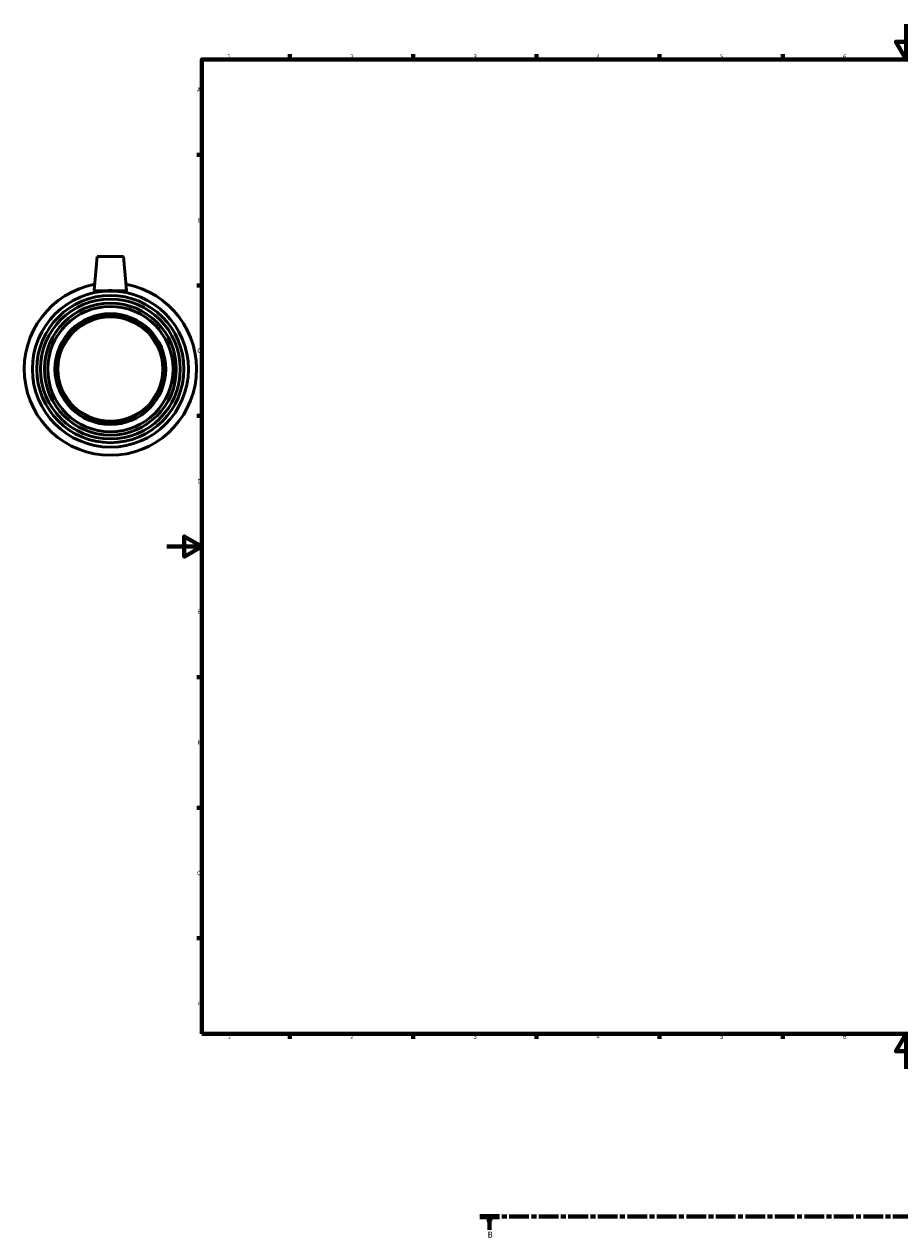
# Model space of a CAD drawing. Header units: millimetres. Extents: x -81 to 1247, y -133 to 1632.
# Tile 1 of 6: x -81 to 417, y -95 to 594. Entities that reach past the tile are written whole.
import ezdxf

# ---------------------------------------------------------------- set-up
doc = ezdxf.new("R2010")
doc.units = ezdxf.units.MM
doc.linetypes.add('CHAIN', pattern=[0.3543, 0.2362, -0.0295, 0.0591, -0.0295])
for name, color, linetype, lineweight in [('Border (ISO)', 7, 'Continuous', 70), ('Section Line (ISO)', 7, 'CHAIN', 70), ('Visible (ISO)', 7, 'Continuous', 50), ('Visible Narrow (ISO)', 7, 'Continuous', 35)]:
    doc.layers.add(name, color=color, linetype=linetype, lineweight=lineweight)
doc.styles.add('Label Text (ISO)', font='tahoma.ttf')
doc.styles.add('Note Text (ISO)', font='tahoma.ttf')

# ---------------------------------------------------------------- blocks, each defined once
blk = doc.blocks.new('Borders Default Border')
at = {"layer": 'Border (ISO)'}
for p, q in [((70.08, 574), (70.08, 576.9)), ((140.17, 574), (140.17, 576.9)), ((210.25, 574), (210.25, 576.9)), ((280.33, 574), (280.33, 576.9)), ((350.42, 574), (350.42, 576.9)), ((490.58, 574), (490.58, 576.9)), ((560.67, 574), (560.67, 576.9)), ((630.75, 574), (630.75, 576.9)), ((700.83, 574), (700.83, 576.9)), ((770.92, 574), (770.92, 576.9)), ((20, 519.75), (17.1, 519.75)), ((821, 519.75), (823.9, 519.75)), ((20, 445.5), (17.1, 445.5)), ((821, 445.5), (823.9, 445.5)), ((20, 371.25), (17.1, 371.25)), ((821, 371.25), (823.9, 371.25)), ((20, 222.75), (17.1, 222.75)), ((821, 222.75), (823.9, 222.75)), ((20, 148.5), (17.1, 148.5)), ((821, 148.5), (823.9, 148.5)), ((20, 74.25), (17.1, 74.25)), ((821, 74.25), (823.9, 74.25)), ((70.08, 20), (70.08, 17.1)), ((140.17, 20), (140.17, 17.1)), ((210.25, 20), (210.25, 17.1)), ((280.33, 20), (280.33, 17.1)), ((350.42, 20), (350.42, 17.1)), ((490.58, 20), (490.58, 17.1)), ((560.67, 20), (560.67, 17.1)), ((630.75, 20), (630.75, 17.1)), ((700.83, 20), (700.83, 17.1)), ((770.92, 20), (770.92, 17.1))]:
    blk.add_line(p, q, dxfattribs=at)
at = {"layer": 'Border (ISO)', "flags": 128}
for points in [[(420.5, 594), (420.5, 574), (414.73, 584), (426.27, 584), (420.5, 574)], [(20, 20), (20, 574), (821, 574), (821, 20), (20, 20)], [(0, 297), (20, 297), (10, 302.77), (10, 291.23), (20, 297)], [(841, 297), (821, 297), (831, 302.77), (831, 291.23), (821, 297)], [(420.5, 0), (420.5, 20), (414.73, 10), (426.27, 10), (420.5, 20)]]:
    blk.add_lwpolyline(points, dxfattribs=at)
at = {"layer": 'Border (ISO)', "color": 232, "true_color": 0xca0064, "char_height": 2.5, "attachment_point": 7, "style": 'Note Text (ISO)'}
for s, insert in [('1', (34.48, 574.4)), ('2', (104.37, 574.4)), ('3', (174.43, 574.35)), ('4', (244.42, 574.4)), ('5', (314.64, 574.35)), ('6', (384.66, 574.35)), ('7', (454.77, 574.4)), ('8', (524.81, 574.34)), ('9', (594.88, 574.35)), ('10', (664.29, 574.35)), ('11', (734.37, 574.4)), ('12', (804.46, 574.4)), ('A', (17.29, 555.62)), ('A', (821.59, 555.62)), ('B', (17.59, 481.37)), ('B', (821.89, 481.37)), ('C', (17.43, 407.08)), ('C', (821.73, 407.08)), ('D', (17.43, 332.88)), ('D', (821.73, 332.88)), ('E', (17.64, 258.63)), ('E', (821.94, 258.63)), ('F', (17.7, 184.38)), ('F', (822, 184.38)), ('G', (17.31, 110.08)), ('G', (821.61, 110.08)), ('H', (17.44, 35.88)), ('H', (821.74, 35.88)), ('1', (34.48, 17.1)), ('2', (104.37, 17.1)), ('3', (174.43, 17.05)), ('4', (244.42, 17.1)), ('5', (314.64, 17.05)), ('6', (384.66, 17.05)), ('7', (454.77, 17.1)), ('8', (524.81, 17.04)), ('9', (594.88, 17.05)), ('10', (664.29, 17.05)), ('11', (734.37, 17.1)), ('12', (804.46, 17.1))]:
    blk.add_mtext(s, dxfattribs=dict(at, insert=insert))
blk = doc.blocks.new('2dTransSection0')
at = {"layer": 'Section Line (ISO)', "linetype": 'CHAIN', "ltscale": 47.374752}
blk.add_line((178.06, -83.97), (961.34, -83.97), dxfattribs=at)
at = {"layer": 'Section Line (ISO)', "linetype": 'Continuous', "lineweight": 140}
for p, q in [((178.06, -83.97), (189.24, -83.97)), ((950.16, -83.97), (961.34, -83.97))]:
    blk.add_line(p, q, dxfattribs=at)
at = {"layer": 'Section Line (ISO)', "linetype": 'Continuous'}
for p, q in [((183.65, -83.97), (183.15, -86.47)), ((183.15, -86.47), (184.15, -86.47)), ((183.65, -86.47), (183.65, -83.97)), ((184.15, -86.47), (183.65, -83.97)), ((183.65, -91.47), (183.65, -86.47)), ((955.75, -83.97), (955.25, -86.47)), ((955.25, -86.47), (956.25, -86.47)), ((955.75, -86.47), (955.75, -83.97)), ((956.25, -86.47), (955.75, -83.97)), ((955.75, -91.47), (955.75, -86.47))]:
    blk.add_line(p, q, dxfattribs=at)
at = {"layer": 'Section Line (ISO)', "linetype": 'Continuous', "flags": 128}
for points in [[(184.15, -86.47), (183.65, -83.97), (183.15, -86.47), (184.15, -86.47)], [(956.25, -86.47), (955.75, -83.97), (955.25, -86.47), (956.25, -86.47)]]:
    blk.add_lwpolyline(points, dxfattribs=at)
at = {"layer": 'Section Line (ISO)'}
for points in [[(184.15, -86.47), (183.65, -83.97), (183.15, -86.47), (184.15, -86.47)], [(956.25, -86.47), (955.75, -83.97), (955.25, -86.47), (956.25, -86.47)]]:
    blk.add_solid(points, dxfattribs=at)
at = {"layer": 'Section Line (ISO)', "char_height": 3.5, "attachment_point": 7, "style": 'Label Text (ISO)'}
for insert in [(182.58, -95.97), (954.68, -95.97)]:
    blk.add_mtext('B', dxfattribs=dict(at, insert=insert))

msp = doc.modelspace()

# ---------------------------------------------------------------- linework, layer by layer
at = {"layer": 'Visible (ISO)'}
for p, q in [((-39.541, 461.927), (-41.22, 442.74)), ((-24.541, 461.927), (-39.541, 461.927)), ((-24.541, 461.927), (-22.863, 442.74))]:
    msp.add_line(p, q, dxfattribs=at)
for radius in [44.38, 41.85, 39.75, 37.5, 35.625, 31.5, 30]:
    msp.add_circle((-32.041, 397.927), radius, dxfattribs=at)
msp.add_arc((-32.041, 397.927), 49, 100.445096, 79.554904, dxfattribs=at)
msp.add_open_spline([(-41.218, 442.699), (-41.221, 442.712), (-41.221, 442.726), (-41.22, 442.741)], degree=3, dxfattribs=at)
msp.add_open_spline([(-22.863, 442.741), (-22.862, 442.726), (-22.862, 442.712), (-22.893, 442.561), (-23.145, 442.461), (-24.108, 442.363), (-24.819, 442.363), (-26.443, 442.397), (-27.466, 442.435), (-29.699, 442.495), (-30.909, 442.515), (-33.174, 442.515), (-34.384, 442.495), (-36.617, 442.435), (-37.64, 442.397), (-39.264, 442.363), (-39.975, 442.363), (-40.938, 442.461), (-41.19, 442.561), (-41.218, 442.699)], degree=3, knots=[2.8011363, 2.8011363, 2.8011363, 2.8011363, 2.8342557, 2.8342557, 3.1724383, 3.1724383, 3.5106209, 3.5106209, 3.8503558, 3.8503558, 4.1900906, 4.1900906, 4.5298255, 4.5298255, 4.8695603, 4.8695603, 5.2077429, 5.2077429, 5.5459255, 5.5459255, 5.5459255, 5.5459255], dxfattribs=at)
at = {"layer": 'Visible Narrow (ISO)'}
msp.add_circle((-32.041, 397.927), 29.454, dxfattribs=at)

# ---------------------------------------------------------------- block references
msp.add_blockref('Borders Default Border', (0, 0))
at = {"layer": 'Section Line (ISO)'}
msp.add_blockref('2dTransSection0', (0, 0), dxfattribs=at)

doc.saveas('drawing.dxf')
